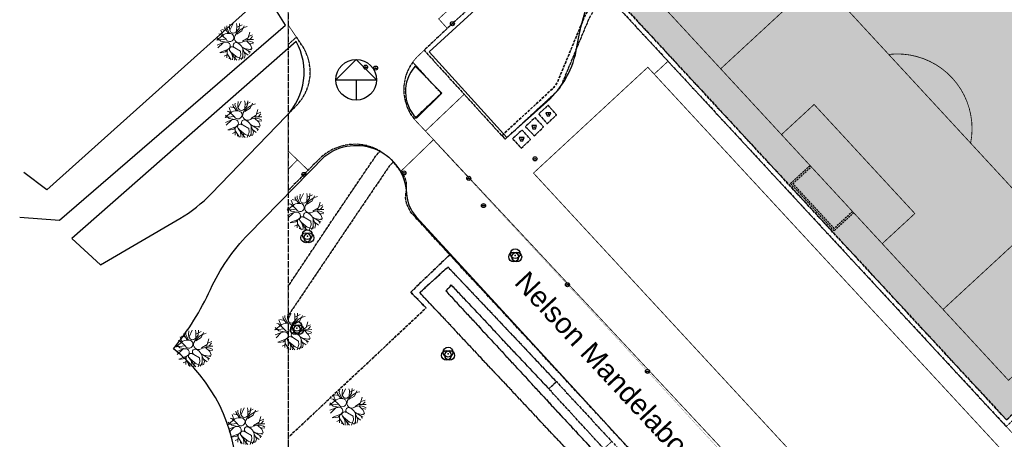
# Model space of a CAD drawing. Header units: millimetres. Extents: x 164440972 to 164699268, y 418448482 to 418717188.
# Tile 2 of 4: x 164443580 to 164564569, y 418585705 to 418637273. Entities that reach past the tile are written whole.
import ezdxf
from ezdxf.enums import TextEntityAlignment as Align

# ---------------------------------------------------------------- set-up
doc = ezdxf.new("R2010")
doc.units = ezdxf.units.MM
doc.header["$LTSCALE"] = 100
doc.linetypes.add('HIDDEN', pattern=[9.525, 6.35, -3.175])
doc.linetypes.add('HIDDEN2', pattern=[4.7625, 3.175, -1.5875])
for name, color, linetype in [('ADRES_STRAATNAAM', 7, 'Continuous'), ('BAK', 14, 'Continuous'), ('BEGROEIDTERREINDEEL', 3, 'HIDDEN2'), ('NOORDPIJL', 8, 'Continuous'), ('ONBEGROEIDTERREINDEEL', 15, 'HIDDEN2'), ('PAND', 1, 'Continuous'), ('PUT', 8, 'Continuous'), ('RASTERVERDELING', 8, 'HIDDEN'), ('SCHEIDING', 14, 'HIDDEN2'), ('T--L9041_VERHARDING_Sportveld', 255, 'Continuous'), ('VEGETATIEOBJECT', 92, 'Continuous'), ('WEGDEEL', 8, 'Continuous'), ('WEGINRICHTINGSELEMENT', 7, 'Continuous')]:
    doc.layers.add(name, color=color, linetype=linetype)
doc.layers.add('T--A9041_VERHARDING_Sportveld', color=92, linetype='Continuous', transparency=0.8)
doc.layers.add('T--L9042_BOMEN', color=84, linetype='Continuous', lineweight=0)
doc.styles.get("Standard").update_dxf_attribs({"font": 'arial.ttf'})

# ---------------------------------------------------------------- blocks, each defined once
blk = doc.blocks.new('NOORDPIJL')
at = {"flags": 128}
for points in [[(-5000, 0), (5000, 0), (0, 5000), (-5000, 0)], [(0, 0), (0, -5000)]]:
    blk.add_lwpolyline(points, dxfattribs=at)
blk.add_circle((0, 0), 5000)
blk = doc.blocks.new('PUT')
at = {"flags": 128}
blk.add_lwpolyline([(-150, 0), (150, 0)], dxfattribs=at)
blk.add_circle((0, 0), 250)
blk.add_point((0, 0))
blk = doc.blocks.new('BAK')
at = {"flags": 128}
blk.add_lwpolyline([(-150, -200), (150, -200), (300, 200), (-300, 200), (-150, -200)], dxfattribs=at)
blk.add_point((0, 0))
blk = doc.blocks.new('VEGETATIEOBJECT')
for centre in [(-200, -200), (0, 200), (200, -200)]:
    blk.add_circle(centre, 600)
blk.add_point((0, 0))
blk = doc.blocks.new('boom15')
for p, q in [((-837, 1233), (-1799, 760)), ((-1202, 1372), (-1390, 1455)), ((-665, 606), (-1202, 1372)), ((-933, 989), (-1054, 1855)), ((-414, 1658), (-921, 1885)), ((-527, 1919), (-502, 2147)), ((-299, 1379), (-527, 1919)), ((-20, 1187), (-299, 1379)), ((-297, 1976), (-228, 2217)), ((-130, 1313), (-297, 1976)), ((6, 1614), (36, 1887)), ((103, 1333), (6, 1614)), ((33, 1616), (578, 2305)), ((36, 1887), (179, 2324)), ((691, 1213), (1174, 1580)), ((803, 1277), (976, 1988)), ((976, 1988), (974, 2222)), ((994, 1781), (1631, 1936)), ((1174, 1580), (1359, 2157)), ((1443, 1197), (1872, 1759)), ((-1284, 245), (-1881, 157)), ((-1106, 279), (-1876, -213)), ((-1799, 760), (-667, 633)), ((-1355, 546), (-1704, 1021)), ((-707, 259), (-1355, 546)), ((742, 946), (1443, 1197)), ((1245, -58), (2008, 208)), ((1796, 54), (2626, -145)), ((2008, 208), (2349, 852)), ((2095, 351), (2621, 433)), ((2217, -9), (2566, 238)), ((-657, -622), (-1779, -801)), ((-1067, -892), (-1721, -850)), ((-853, -756), (-1075, -1625)), ((-633, -583), (-1067, -892)), ((-909, -1150), (-602, -1972)), ((-486, -923), (-122, -1876)), ((-429, -1053), (170, -1805)), ((157, -632), (740, -1195)), ((740, -1195), (687, -1624)), ((1095, -1029), (849, -2134)), ((1052, -743), (1910, -1563)), ((1052, -743), (1213, -1759)), ((1307, -974), (2124, -1327)), ((1719, -107), (2116, -713)), ((1835, -1217), (2202, -1185)), ((2116, -713), (2199, -1149)), ((2128, -541), (2464, -665)), ((-1057, -1316), (-1349, -1378)), ((-736, -1577), (-805, -1818)), ((17, -1611), (-201, -2109)), ((-122, -1876), (66, -2167)), ((170, -1805), (687, -2148)), ((687, -1624), (324, -2225)), ((916, -1875), (602, -2201)), ((1213, -1759), (1028, -2119)), ((1156, -1412), (1548, -1865)), ((1683, -1347), (1760, -1711))]:
    blk.add_line(p, q)
for centre, radius, start, end in [((-489, -88), 1366, 69.1371, 104.77711), ((447, 1547), 405, 211.85173, 304.07273), ((2202, -720), 2299, 90.15836, 137.76604), ((-972, -1088), 1373, 78.8774, 104.28942), ((-793, -182), 450, 291.1226, 78.8774), ((-180, 722), 499, 193.43344, 69.1371), ((951, 416), 610, 137.76604, 290.42774), ((-228, -761), 329, 37.31288, 210.03342), ((-1617, -1563), 1275, 338.11849, 30.03342), ((357, -363), 335, 54.28546, 233.34269), ((-276, -1244), 1420, 20.65693, 54.28546), ((1523, -1479), 1386, 42.60855, 104.32725)]:
    blk.add_arc(centre, radius, start, end)

msp = doc.modelspace()

# ---------------------------------------------------------------- hatches: boundary and pattern name
at = {"layer": 'T--A9041_VERHARDING_Sportveld'}
h = msp.add_hatch(color=256, dxfattribs=at)
h.dxf.hatch_style = 1
h.paths.add_polyline_path([(164642992, 418661090), (164643484, 418660558), (164566581, 418589689), (164564846, 418588089), (164516647, 418640178), (164555957, 418676486), (164595227, 418712758)])
h.paths.add_polyline_path([(164569502, 418583079), (164572058, 418585440), (164609457, 418619983), (164628262, 418637347), (164648057, 418655613), (164695069, 418604863), (164694537, 418601924), (164655917, 418566299), (164617666, 418530955)])

# ---------------------------------------------------------------- linework, layer by layer
at = {"layer": 'BEGROEIDTERREINDEEL', "flags": 128}
for points in [[(164595198, 418713616), (164591946, 418717138), (164585352, 418717138), (164580853, 418713084), (164563508, 418697392), (164530274, 418667342), (164512118, 418651004), (164496117, 418636202), (164493275, 418633511), (164498198, 418628103), (164502821, 418623020), (164509071, 418628803), (164509196, 418628925), (164509311, 418629054), (164509418, 418629192), (164509515, 418629336), (164509602, 418629487), (164509678, 418629644), (164509743, 418629805), (164513052, 418637793), (164513903, 418639121), (164514595, 418639904), (164515687, 418640251), (164515724, 418640294), (164515766, 418640249), (164516206, 418640656), (164555516, 418676963), (164595198, 418713616)], [(164513586, 418637514), (164514384, 418638759), (164515687, 418640251), (164514595, 418639904), (164513903, 418639121), (164513052, 418637793), (164509743, 418629805), (164509678, 418629644), (164509602, 418629487), (164509515, 418629336), (164509418, 418629192), (164509311, 418629054), (164509196, 418628925), (164509071, 418628803), (164502821, 418623020), (164503228, 418622579), (164509477, 418628361), (164509629, 418628510), (164509771, 418628669), (164509902, 418628837), (164510021, 418629013), (164510128, 418629198), (164510221, 418629389), (164510302, 418629586), (164513586, 418637514)], [(164476575, 418625645), (164477288, 418626405), (164477772, 418626906), (164478258, 418627523), (164478657, 418628199), (164478962, 418628922), (164479168, 418629680), (164479271, 418630458), (164479268, 418631247), (164479160, 418632029), (164478947, 418632788), (164478635, 418633513), (164478228, 418634189), (164477588, 418635126), (164476575, 418634210), (164476575, 418625645)], [(164491877, 418632059), (164491519, 418631505), (164491228, 418630915), (164491005, 418630294), (164490856, 418629653), (164490780, 418628998), (164490794, 418628156), (164490931, 418627324), (164491188, 418626522), (164491559, 418625766), (164492038, 418625072), (164495383, 418628222), (164491877, 418632059)], [(164482105, 418612806), (164487364, 418620566), (164487891, 418621122), (164487359, 418621399), (164486803, 418621624), (164486228, 418621794), (164485639, 418621907), (164485041, 418621963), (164484021, 418621925), (164483020, 418621720), (164482067, 418621353), (164481187, 418620835), (164480403, 418620179), (164479018, 418618778), (164476575, 418616276), (164476575, 418604521), (164482105, 418612806)], [(164493524, 418601845), (164491634, 418603788), (164496418, 418608385), (164491603, 418613640), (164491375, 418614117), (164491263, 418614323), (164491170, 418614539), (164491097, 418614762), (164491051, 418614959), (164491020, 418615159), (164491006, 418615361), (164491008, 418615564), (164491026, 418615765), (164491095, 418616323), (164491122, 418616554), (164491130, 418616787), (164491119, 418617019), (164491090, 418617250), (164491043, 418617478), (164490975, 418617707), (164490888, 418617930), (164490784, 418618145), (164490662, 418618351), (164490523, 418618545), (164490431, 418618656), (164489492, 418619777), (164488986, 418619270), (164483627, 418611370), (164476575, 418600916), (164476575, 418585935), (164493524, 418601845)], [(164538366, 418562987), (164517507, 418585583), (164506295, 418597728), (164496418, 418608385), (164491634, 418603788), (164493524, 418601845), (164476575, 418585935), (164476575, 418578874), (164485308, 418583439), (164534375, 418517138)], [(164507700, 418591228), (164495953, 418603942), (164496617, 418604671), (164508598, 418591912), (164509525, 418592796), (164496210, 418606871), (164492729, 418603739), (164516457, 418578440), (164518136, 418579951), (164507700, 418591228)], [(164567459, 418516839), (164544232, 418540805), (164536512, 418533463), (164533081, 418537162), (164536145, 418539869), (164540394, 418544091), (164544448, 418547964), (164538072, 418555082), (164531268, 418562430), (164523361, 418571182), (164516457, 418578440), (164492729, 418603739), (164496210, 418606871), (164509525, 418592796), (164516335, 418585435), (164525208, 418576079), (164535283, 418565132), (164550641, 418548432), (164547239, 418545492), (164550369, 418541708), (164557151, 418534353), (164570577, 418519916), (164567459, 418516839)], [(164515352, 418584551), (164508598, 418591912), (164496617, 418604671), (164495953, 418603942), (164507700, 418591228), (164518136, 418579951), (164518309, 418580107), (164525114, 418572778), (164524877, 418572563), (164532904, 418563937), (164533096, 418564114), (164539893, 418556780), (164539531, 418556443), (164547901, 418547664), (164548607, 418548426), (164540367, 418557447), (164533526, 418564872), (164525245, 418573848), (164515352, 418584551)]]:
    msp.add_lwpolyline(points, dxfattribs=at)
at = {"layer": 'ONBEGROEIDTERREINDEEL', "flags": 128}
for points in [[(164604780, 418703382), (164603421, 418704852), (164595263, 418713676), (164595198, 418713616), (164555516, 418676963), (164516206, 418640656), (164515766, 418640249), (164515908, 418640095), (164523250, 418632166), (164564804, 418587290), (164567006, 418589322), (164644307, 418660668), (164643977, 418661012), (164643804, 418661192), (164643469, 418661532), (164604780, 418703382)], [(164643484, 418660558), (164642992, 418661090), (164595227, 418712758), (164555957, 418676486), (164516647, 418640178), (164564846, 418588089), (164566581, 418589689), (164643484, 418660558)], [(164642992, 418661090), (164643484, 418660558), (164566581, 418589689), (164564846, 418588089), (164516647, 418640178), (164555957, 418676486), (164595227, 418712758), (164642992, 418661090)], [(164508410, 418624491), (164509551, 418625579), (164508510, 418626757), (164507345, 418625680), (164508410, 418624491)], [(164506813, 418622997), (164507943, 418624090), (164506905, 418625239), (164505725, 418624151), (164506813, 418622997)], [(164505203, 418621494), (164506360, 418622554), (164505327, 418623707), (164504147, 418622661), (164505203, 418621494)]]:
    msp.add_lwpolyline(points, dxfattribs=at)
at = {"layer": 'PAND', "const_width": 100, "flags": 128}
msp.add_lwpolyline([(164550299, 418571255), (164551471, 418572338), (164564375, 418584259), (164520761, 418631429), (164506714, 418618421), (164550299, 418571255)], dxfattribs=at)
at = {"layer": 'RASTERVERDELING', "flags": 128}
msp.add_lwpolyline([(164676575, 418517138), (164676575, 418717138), (164476575, 418717138), (164476575, 418517138)], dxfattribs=at)
at = {"layer": 'SCHEIDING', "const_width": 25, "flags": 128}
for points in [[(164644209, 418660615), (164643678, 418661156), (164604627, 418703405), (164595270, 418713538), (164516622, 418640969), (164515762, 418640175), (164564705, 418587294)], [(164521542, 418630585), (164523210, 418632129)]]:
    msp.add_lwpolyline(points, dxfattribs=at)
at = {"layer": 'T--L9041_VERHARDING_Sportveld', "const_width": 100}
for points in [[(164565082, 418592959), (164638518, 418660800), (164595114, 418707785), (164521677, 418639944)], [(164557041, 418601663), (164569059, 418612765), (164541736, 418642342), (164529718, 418631240)], [(164549570, 418609751), (164553577, 418613453), (164541197, 418626855), (164537189, 418623153)]]:
    msp.add_lwpolyline(points, close=True, dxfattribs=at)
msp.add_lwpolyline([(164560433, 418622103, 0.5079775), (164550362, 418633004)], format="xyb", dxfattribs=at)
at = {"layer": 'T--L9041_VERHARDING_Sportveld', "linetype": 'HIDDEN2', "ltscale": 0.7}
for points in [[(164546059, 418613552), (164543662, 418611338), (164538304, 418617138), (164540701, 418619352)], [(164545923, 418613699), (164543674, 418611621), (164538587, 418617127), (164540836, 418619205)]]:
    msp.add_lwpolyline(points, dxfattribs=at)
at = {"layer": 'VEGETATIEOBJECT'}
for points in [[(164585593, 418717138), (164493886, 418633326), (164503432, 418622812), (164508354, 418627184, 0.1734274), (164512055, 418633941, -0.1589811), (164520786, 418651003), (164592629, 418716398)], [(164443580, 418612993), (164448468, 418612620), (164476261, 418636606), (164475201, 418638232, 0.0813953), (164471277, 418642532), (164469606, 418643851), (164469198, 418643384), (164472880, 418639612), (164446902, 418616352), (164444075, 418618481)], [(164492328, 418625163), (164495449, 418628248), (164492179, 418631556, 0.3989575), (164492328, 418625163, 1.4862945)]]:
    msp.add_lwpolyline(points, format="xyb", dxfattribs=at)
for points in [[(164477550, 418634595), (164449996, 418610371), (164453520, 418607153), (164463268, 418612856, 0.0683651), (164467121, 418615883), (164476342, 418625422, 0.330022)], [(164571109, 418448482), (164463181, 418565113, 0.4719738), (164462479, 418596814, 0.0628744), (164467023, 418604133, -0.0865536), (164471684, 418610906), (164481091, 418620503, -0.6097112), (164491109, 418615940, 0.1754066), (164492311, 418613061), (164551978, 418548088), (164548992, 418544702), (164572126, 418519447), (164567286, 418515008), (164561575, 418520796), (164545006, 418505883), (164584685, 418464009), (164596662, 418475358), (164582588, 418490210), (164584436, 418491738), (164588073, 418487903), (164590735, 418490427), (164602947, 418477436)]]:
    msp.add_lwpolyline(points, format="xyb", close=True, dxfattribs=at)
at = {"layer": 'WEGDEEL', "const_width": 100, "flags": 128}
for points in [[(164583001, 418717138), (164579672, 418714139), (164562526, 418698644), (164529670, 418668952), (164512270, 418653246), (164509148, 418650406), (164495063, 418637372), (164496117, 418636202), (164512118, 418651004), (164530274, 418667342), (164563508, 418697392), (164580853, 418713084), (164585352, 418717138), (164583001, 418717138)], [(164476575, 418639645), (164476575, 418636612), (164477588, 418635126), (164478228, 418634189), (164478635, 418633513), (164478947, 418632788), (164479160, 418632029), (164479268, 418631247), (164479271, 418630458), (164479168, 418629680), (164478962, 418628922), (164478657, 418628199), (164478258, 418627523), (164477772, 418626906), (164477288, 418626405), (164476575, 418625645), (164476575, 418621137), (164477708, 418620043), (164479018, 418618778), (164480403, 418620179), (164481187, 418620835), (164482067, 418621353), (164483020, 418621720), (164484021, 418621925), (164485041, 418621963), (164485639, 418621907), (164486228, 418621794), (164486803, 418621624), (164487359, 418621399), (164487891, 418621122), (164488071, 418621013), (164488246, 418620898), (164488418, 418620777), (164488586, 418620650), (164488749, 418620518), (164488907, 418620380), (164489061, 418620237), (164489210, 418620088), (164489354, 418619935), (164489492, 418619777), (164490431, 418618656), (164494434, 418622527), (164493437, 418623585), (164492065, 418625039), (164492062, 418625042), (164492060, 418625045), (164492057, 418625049), (164492054, 418625052), (164492051, 418625056), (164492049, 418625059), (164492046, 418625062), (164492043, 418625066), (164492041, 418625069), (164492038, 418625072), (164491559, 418625766), (164491188, 418626522), (164490931, 418627324), (164490794, 418628156), (164490780, 418628998), (164490856, 418629653), (164491005, 418630294), (164491228, 418630915), (164491519, 418631505), (164491877, 418632059)], [(164550299, 418571255), (164508520, 418616467), (164507163, 418617937), (164506714, 418618422), (164520762, 418631430), (164521442, 418630693), (164521542, 418630585), (164523210, 418632129), (164523250, 418632166), (164515908, 418640095)], [(164491877, 418632059), (164491945, 418632149), (164492014, 418632239), (164492085, 418632326), (164492158, 418632413), (164492232, 418632498), (164492308, 418632581), (164492386, 418632663), (164492466, 418632744), (164492547, 418632822), (164492629, 418632900), (164493275, 418633511), (164496117, 418636202), (164495063, 418637372)], [(164513586, 418637514), (164510302, 418629586), (164510221, 418629389), (164510128, 418629198), (164510021, 418629013), (164509902, 418628837), (164509771, 418628669), (164509629, 418628510), (164509477, 418628361), (164503228, 418622579), (164502821, 418623020), (164498198, 418628103), (164493437, 418623585), (164494434, 418622527), (164563609, 418548396)], [(164477588, 418635126), (164476575, 418636612), (164476575, 418634210), (164477588, 418635126)], [(164498198, 418628103), (164493275, 418633511), (164492629, 418632900), (164492547, 418632822), (164492466, 418632744), (164492386, 418632663), (164492308, 418632581), (164492232, 418632498), (164492158, 418632413), (164492085, 418632326), (164492014, 418632239), (164491945, 418632149), (164491877, 418632059), (164495383, 418628222), (164492038, 418625072), (164492041, 418625069), (164492043, 418625066), (164492046, 418625062), (164492049, 418625059), (164492051, 418625056), (164492054, 418625052), (164492057, 418625049), (164492060, 418625045), (164492062, 418625042), (164492065, 418625039), (164493437, 418623585), (164498198, 418628103)], [(164565138, 418586929), (164564804, 418587290), (164523250, 418632166), (164523210, 418632129), (164521542, 418630585), (164522800, 418629225), (164564375, 418584260), (164551472, 418572338), (164553472, 418570175), (164566354, 418582104), (164613329, 418531339), (164614987, 418532924), (164568592, 418583110), (164565138, 418586929)], [(164508410, 418624491), (164507345, 418625680), (164508510, 418626757), (164509551, 418625579), (164508410, 418624491)], [(164506813, 418622997), (164505725, 418624151), (164506905, 418625239), (164507943, 418624090), (164506813, 418622997)], [(164505203, 418621494), (164504147, 418622661), (164505327, 418623707), (164506360, 418622554), (164505203, 418621494)], [(164563609, 418548396), (164494434, 418622527), (164490431, 418618656), (164490523, 418618545), (164490662, 418618351), (164490784, 418618145), (164490888, 418617930), (164490975, 418617707), (164491043, 418617478), (164491090, 418617250), (164491119, 418617019), (164491130, 418616787), (164491122, 418616554), (164491095, 418616323), (164491026, 418615765), (164491008, 418615564), (164491006, 418615361), (164491020, 418615159), (164491051, 418614959), (164491097, 418614762), (164491170, 418614539), (164491263, 418614323), (164491375, 418614117), (164491603, 418613640), (164496418, 418608385), (164506295, 418597728), (164517507, 418585583)], [(164477708, 418620043), (164476575, 418621137), (164476575, 418618888), (164477708, 418620043)], [(164483627, 418611370), (164488986, 418619270), (164489492, 418619777), (164489354, 418619935), (164489210, 418620088), (164489061, 418620237), (164488907, 418620380), (164488749, 418620518), (164488586, 418620650), (164488418, 418620777), (164488246, 418620898), (164488071, 418621013), (164487891, 418621122), (164487364, 418620566), (164482105, 418612806), (164476575, 418604521), (164476575, 418600916), (164483627, 418611370)], [(164476575, 418616276), (164479018, 418618778), (164477708, 418620043), (164476575, 418618888), (164476575, 418616276)], [(164509525, 418592796), (164508598, 418591912), (164515352, 418584551), (164516335, 418585435), (164509525, 418592796)]]:
    msp.add_lwpolyline(points, dxfattribs=at)
at = {"layer": 'WEGINRICHTINGSELEMENT', "const_width": 25, "flags": 128}
msp.add_lwpolyline([(164560143, 418550376), (164550952, 418560844), (164540691, 418572437), (164529813, 418584143), (164520727, 418594055), (164510887, 418604703), (164498764, 418617774), (164494583, 418622287)], dxfattribs=at)

# ---------------------------------------------------------------- block references
at = {"layer": 'BAK'}
for p in [(164508544, 418625647), (164506797, 418624078), (164505272, 418622575)]:
    msp.add_blockref('BAK', p, dxfattribs=at)
at = {"layer": 'NOORDPIJL', "xscale": 0.5, "yscale": 0.5, "zscale": 0.5}
msp.add_blockref('NOORDPIJL', (164484927, 418629888), dxfattribs=at)
at = {"layer": 'PUT'}
for p in [(164496753, 418636773), (164486084, 418631443), (164487309, 418631324), (164506907, 418620176), (164478501, 418618256), (164490795, 418618437), (164498764, 418617774), (164500577, 418614429), (164510887, 418604703), (164520727, 418594055)]:
    msp.add_blockref('PUT', p, dxfattribs=at)
at = {"layer": 'T--L9042_BOMEN', "linetype": 'Continuous', "rotation": 12.3953391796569}
for p in [(164469729, 418634411), (164470741, 418624905), (164478370, 418613518), (164476862, 418598794), (164464707, 418596723), (164483560, 418589543), (164471098, 418587185)]:
    msp.add_blockref('boom15', p, dxfattribs=at)
at = {"layer": 'VEGETATIEOBJECT'}
for p in [(164478937, 418610668), (164504468, 418608311), (164477647, 418599379), (164496223, 418596218)]:
    msp.add_blockref('VEGETATIEOBJECT', p, dxfattribs=at)

# ---------------------------------------------------------------- texts
at = {"layer": 'ADRES_STRAATNAAM'}
msp.add_text('Nelson Mandelaboulevard', height=2500, rotation=-47.1, dxfattribs=at).set_placement((164518054, 418590021), align=Align.CENTER)

doc.saveas('drawing.dxf')
